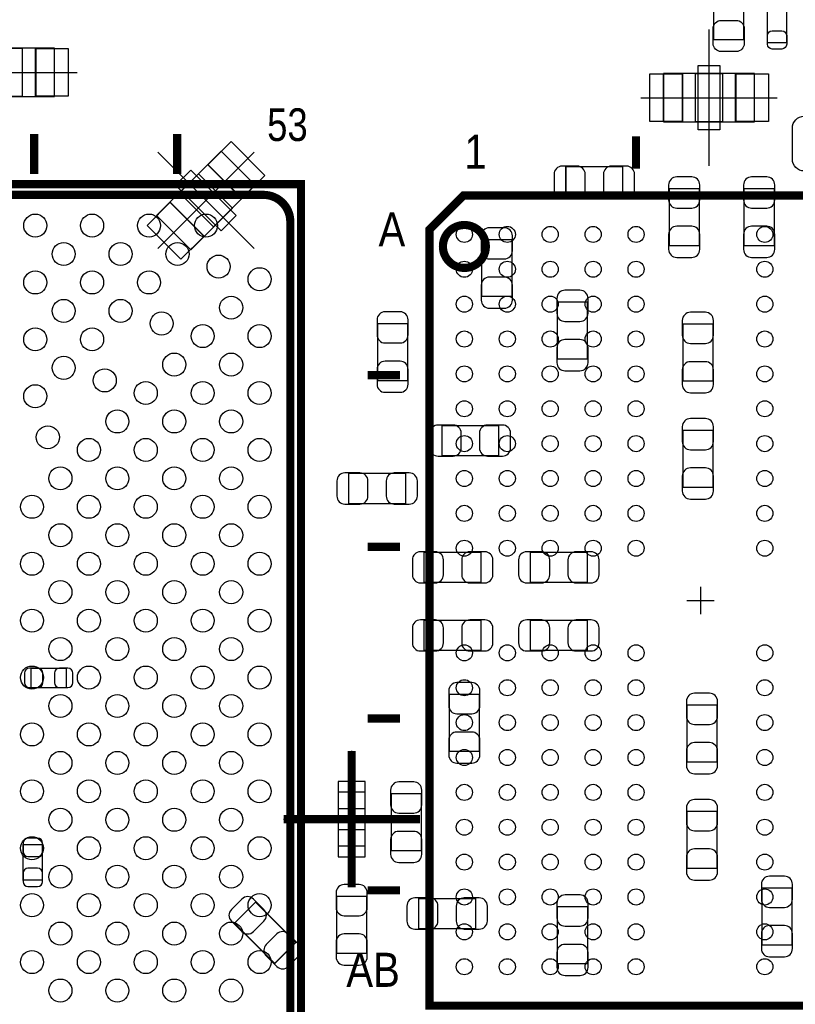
# Model space of a CAD drawing. Extents: x 0 to 68.4, y 0 to 55.
# Tile 11 of 15: x 38.2 to 52.7, y 21.6 to 39.9. Entities that reach past the tile are written whole.
import ezdxf

# ---------------------------------------------------------------- set-up
doc = ezdxf.new("R2010")
doc.units = 0
for name, color, linetype in [('PG_ASSEMBLY_BOTTOM', 30, 'CONTINUOUS'), ('PG_ASSEMBLY_TOP', 45, 'CONTINUOUS'), ('PG_BODY_CENTER', 85, 'CONTINUOUS'), ('PIN_BOTTOM', 211, 'CONTINUOUS'), ('PIN_TOP', 5, 'CONTINUOUS')]:
    doc.layers.add(name, color=color, linetype=linetype)

msp = doc.modelspace()

# ---------------------------------------------------------------- linework, layer by layer
at = {"layer": 'PG_ASSEMBLY_BOTTOM'}
for points in [[(40.798242, 36.278312), (42.00017, 37.48024), (42.636694, 36.843716), (41.434766, 35.641788), (40.798242, 36.278312)], [(44.683934, 24.52878), (44.683934, 25.529032), (44.184062, 25.529032), (44.184062, 24.52878), (44.683934, 24.52878)]]:
    msp.add_lwpolyline(points, dxfattribs=at)
for points in [[(42.00017, 37.48024), (42.636694, 36.843716), (42.389298, 36.59632), (41.752774, 37.232844)], [(41.222422, 36.702492), (41.858946, 36.065968), (42.212514, 36.419536), (41.57599, 37.05606)], [(40.798242, 36.278312), (41.434766, 35.641788), (41.682162, 35.889184), (41.045638, 36.525708)]]:
    msp.add_lwpolyline(points, close=True, dxfattribs=at)
at = {"layer": 'PG_ASSEMBLY_BOTTOM', "const_width": 0.024892}
for points in [[(49.485296, 36.629086), (49.485296, 37.188902), (48.4251, 37.188902), (48.4251, 36.629086), (49.485296, 36.629086)], [(50.35169, 35.718496), (50.911506, 35.718496), (50.911506, 36.778692), (50.35169, 36.778692), (50.35169, 35.718496)], [(51.74869, 35.718496), (52.308506, 35.718496), (52.308506, 36.778692), (51.74869, 36.778692), (51.74869, 35.718496)], [(47.419006, 35.831272), (46.85919, 35.831272), (46.85919, 34.771076), (47.419006, 34.771076), (47.419006, 35.831272)], [(48.268382, 33.605724), (48.828198, 33.605724), (48.828198, 34.66592), (48.268382, 34.66592), (48.268382, 33.605724)], [(45.475906, 34.264092), (44.91609, 34.264092), (44.91609, 33.203896), (45.475906, 33.203896), (45.475906, 34.264092)], [(51.166268, 34.255202), (50.606452, 34.255202), (50.606452, 33.195006), (51.166268, 33.195006), (51.166268, 34.255202)], [(46.114462, 32.36468), (46.114462, 31.804864), (47.174658, 31.804864), (47.174658, 32.36468), (46.114462, 32.36468)], [(50.606452, 31.213806), (51.166268, 31.213806), (51.166268, 32.274002), (50.606452, 32.274002), (50.606452, 31.213806)], [(45.437298, 30.911292), (45.437298, 31.471108), (44.377102, 31.471108), (44.377102, 30.911292), (45.437298, 30.911292)], [(45.784262, 30.00248), (45.784262, 29.442664), (46.844458, 29.442664), (46.844458, 30.00248), (45.784262, 30.00248)], [(47.765462, 30.00248), (47.765462, 29.442664), (48.825658, 29.442664), (48.825658, 30.00248), (47.765462, 30.00248)], [(45.784262, 28.73248), (45.784262, 28.172664), (46.844458, 28.172664), (46.844458, 28.73248), (45.784262, 28.73248)], [(47.765462, 28.73248), (47.765462, 28.172664), (48.825658, 28.172664), (48.825658, 28.73248), (47.765462, 28.73248)], [(38.455854, 27.840686), (38.455854, 27.480514), (39.115746, 27.480514), (39.115746, 27.840686), (38.455854, 27.840686)], [(46.252892, 26.292302), (46.812708, 26.292302), (46.812708, 27.352498), (46.252892, 27.352498), (46.252892, 26.292302)], [(51.242468, 27.15387), (50.682652, 27.15387), (50.682652, 26.093674), (51.242468, 26.093674), (51.242468, 27.15387)], [(45.729906, 25.501092), (45.17009, 25.501092), (45.17009, 24.440896), (45.729906, 24.440896), (45.729906, 25.501092)], [(50.682652, 24.112474), (51.242468, 24.112474), (51.242468, 25.17267), (50.682652, 25.17267), (50.682652, 24.112474)], [(38.30955, 23.89251), (38.669722, 23.89251), (38.669722, 24.552402), (38.30955, 24.552402), (38.30955, 23.89251)], [(52.079652, 22.684486), (52.639468, 22.684486), (52.639468, 23.744682), (52.079652, 23.744682), (52.079652, 22.684486)], [(42.643298, 23.483062), (42.247566, 23.08733), (42.997374, 22.337522), (43.393106, 22.733254), (42.643298, 23.483062)], [(44.713906, 23.589234), (44.15409, 23.589234), (44.15409, 22.529038), (44.713906, 22.529038), (44.713906, 23.589234)], [(45.6819, 23.549102), (45.6819, 22.989286), (46.742096, 22.989286), (46.742096, 23.549102), (45.6819, 23.549102)], [(48.269652, 22.334474), (48.829468, 22.334474), (48.829468, 23.39467), (48.269652, 23.39467), (48.269652, 22.334474)]]:
    msp.add_lwpolyline(points, dxfattribs=at)
at = {"layer": 'PG_ASSEMBLY_TOP'}
for points, const_width in [([(51.740562, 39.556436), (51.180746, 39.556436), (51.180746, 40.616632), (51.740562, 40.616632), (51.740562, 39.556436)], 0.024892), ([(52.541424, 39.502334), (52.181252, 39.502334), (52.181252, 40.162226), (52.541424, 40.162226), (52.541424, 39.502334)], 0.024892), ([(38.514528, 37.80155), (38.514528, 37.051488)], 0.1524), ([(41.181528, 37.80155), (41.181528, 37.051488)], 0.1524), ([(49.734216, 37.152834), (49.734216, 37.752782)], 0.1524), ([(15.75943, 36.864544), (43.489626, 36.864544), (43.489626, 7.864348), (14.48943, 7.864348), (14.48943, 35.594544), (15.75943, 36.864544)], 0.1524), ([(45.884084, 21.552408), (55.98414, 21.552408), (55.98414, 36.652708), (46.519084, 36.652708), (45.884084, 36.017708), (45.884084, 21.552408)], 0.1524), ([(45.334174, 33.302448), (44.734226, 33.302448)], 0.1524), ([(45.334174, 30.102556), (44.734226, 30.102556)], 0.1524), ([(45.334174, 26.902664), (44.734226, 26.902664)], 0.1524), ([(45.334174, 23.702518), (44.734226, 23.702518)], 0.1524)]:
    msp.add_lwpolyline(points, dxfattribs=dict(at, const_width=const_width))
for points in [[(37.194236, 38.49751), (38.894004, 38.49751), (38.894004, 39.397686), (37.194236, 39.397686), (37.194236, 38.49751)], [(50.244756, 38.024054), (51.944524, 38.024054), (51.944524, 38.92423), (50.244756, 38.92423), (50.244756, 38.024054)]]:
    msp.add_lwpolyline(points, dxfattribs=at)
for points in [[(37.794184, 38.49751), (37.794184, 39.397686), (38.294056, 39.397686), (38.294056, 38.49751)], [(38.894004, 38.49751), (38.894004, 39.397686), (38.544246, 39.397686), (38.544246, 38.49751)], [(50.244756, 38.024054), (50.244756, 38.92423), (50.594514, 38.92423), (50.594514, 38.024054)], [(50.844704, 38.024054), (50.844704, 38.92423), (51.344576, 38.92423), (51.344576, 38.024054)], [(51.944524, 38.024054), (51.944524, 38.92423), (51.594766, 38.92423), (51.594766, 38.024054)]]:
    msp.add_lwpolyline(points, close=True, dxfattribs=at)
at = {"layer": 'PG_ASSEMBLY_TOP', "const_width": 0.1524}
for points in [[(15.189454, 8.0645), (42.789602, 8.0645, 0.414127), (43.289474, 8.564372), (43.289474, 36.16452, 0.414127), (42.789602, 36.664392), (15.959582, 36.664392), (14.689582, 35.394392), (14.689582, 8.564372, 0.414127), (15.189454, 8.0645)], [(46.93412, 35.702494, 0.999843), (46.13402, 35.702748, 1.000157), (46.93412, 35.702494)]]:
    msp.add_lwpolyline(points, format="xyb", dxfattribs=at)
at = {"layer": 'PG_BODY_CENTER'}
for points in [[(51.09464, 37.204142), (51.09464, 39.744142)], [(36.77412, 38.947598), (39.31412, 38.947598)], [(49.82464, 38.474142), (52.36464, 38.474142)], [(40.819324, 35.66287), (42.615612, 37.459158)], [(40.819324, 37.459158), (42.615612, 35.66287)], [(50.934112, 29.356558), (50.934112, 28.848558)], [(50.680112, 29.102558), (51.188112, 29.102558)], [(44.433998, 23.758906), (44.433998, 26.298906)], [(43.163998, 25.028906), (45.703998, 25.028906)]]:
    msp.add_lwpolyline(points, dxfattribs=at)
at = {"layer": 'PG_BODY_CENTER', "const_width": 0.1524}
for points in [[(44.433998, 23.758906), (44.433998, 26.298906)], [(43.163998, 25.028906), (45.703998, 25.028906)]]:
    msp.add_lwpolyline(points, dxfattribs=at)
at = {"layer": 'PIN_BOTTOM'}
for points in [[(41.753291, 37.225455), (42.381909, 36.596837), (42.812961, 37.027889), (42.184343, 37.656507)], [(41.151802, 36.843802), (42.000256, 35.995348), (42.283134, 36.278226), (41.43468, 37.12668)], [(40.621975, 36.094139), (41.250593, 35.465521), (41.681645, 35.896573), (41.053027, 36.525191)], [(44.183935, 25.729057), (44.183935, 25.228931), (44.684061, 25.228931), (44.684061, 25.729057)], [(44.183935, 24.828881), (44.183935, 24.328755), (44.684061, 24.328755), (44.684061, 24.828881)]]:
    msp.add_lwpolyline(points, close=True, dxfattribs=at)
for points in [[(48.35525, 36.618926), (48.635158, 36.618926, 0.414846), (48.785272, 36.76904), (48.785272, 37.048948, 0.414846), (48.635158, 37.199062), (48.35525, 37.199062, 0.414846), (48.205136, 37.048948), (48.205136, 36.76904, 0.414846)], [(49.555146, 37.199062), (49.275238, 37.199062, 0.414846), (49.125124, 37.048948), (49.125124, 36.76904, 0.414846), (49.275238, 36.618926), (49.555146, 36.618926, 0.414846), (49.70526, 36.76904), (49.70526, 37.048948, 0.414846)], [(50.34153, 36.848542), (50.34153, 36.568634, 0.414846), (50.491644, 36.41852), (50.771552, 36.41852, 0.414846), (50.921666, 36.568634), (50.921666, 36.848542, 0.414846), (50.771552, 36.998656), (50.491644, 36.998656, 0.414846)], [(51.73853, 36.848542), (51.73853, 36.568634, 0.414846), (51.888644, 36.41852), (52.168552, 36.41852, 0.414846), (52.318666, 36.568634), (52.318666, 36.848542, 0.414846), (52.168552, 36.998656), (51.888644, 36.998656, 0.414846)], [(46.84903, 35.901122), (46.84903, 35.621214, 0.414846), (46.999144, 35.4711), (47.279052, 35.4711, 0.414846), (47.429166, 35.621214), (47.429166, 35.901122, 0.414846), (47.279052, 36.051236), (46.999144, 36.051236, 0.414846)], [(50.921666, 35.648646), (50.921666, 35.928554, 0.414846), (50.771552, 36.078668), (50.491644, 36.078668, 0.414846), (50.34153, 35.928554), (50.34153, 35.648646, 0.414846), (50.491644, 35.498532), (50.771552, 35.498532, 0.414846)], [(52.318666, 35.648646), (52.318666, 35.928554, 0.414846), (52.168552, 36.078668), (51.888644, 36.078668, 0.414846), (51.73853, 35.928554), (51.73853, 35.648646, 0.414846), (51.888644, 35.498532), (52.168552, 35.498532, 0.414846)], [(47.429166, 34.701226), (47.429166, 34.981134, 0.414846), (47.279052, 35.131248), (46.999144, 35.131248, 0.414846), (46.84903, 34.981134), (46.84903, 34.701226, 0.414846), (46.999144, 34.551112), (47.279052, 34.551112, 0.414846)], [(48.258222, 34.73577), (48.258222, 34.455862, 0.414846), (48.408336, 34.305748), (48.688244, 34.305748, 0.414846), (48.838358, 34.455862), (48.838358, 34.73577, 0.414846), (48.688244, 34.885884), (48.408336, 34.885884, 0.414846)], [(44.90593, 34.333942), (44.90593, 34.054034, 0.414846), (45.056044, 33.90392), (45.335952, 33.90392, 0.414846), (45.486066, 34.054034), (45.486066, 34.333942, 0.414846), (45.335952, 34.484056), (45.056044, 34.484056, 0.414846)], [(50.596292, 34.325052), (50.596292, 34.045144, 0.414846), (50.746406, 33.89503), (51.026314, 33.89503, 0.414846), (51.176428, 34.045144), (51.176428, 34.325052, 0.414846), (51.026314, 34.475166), (50.746406, 34.475166, 0.414846)], [(48.838358, 33.535874), (48.838358, 33.815782, 0.414846), (48.688244, 33.965896), (48.408336, 33.965896, 0.414846), (48.258222, 33.815782), (48.258222, 33.535874, 0.414846), (48.408336, 33.38576), (48.688244, 33.38576, 0.414846)], [(45.486066, 33.134046), (45.486066, 33.413954, 0.414846), (45.335952, 33.564068), (45.056044, 33.564068, 0.414846), (44.90593, 33.413954), (44.90593, 33.134046, 0.414846), (45.056044, 32.983932), (45.335952, 32.983932, 0.414846)], [(51.176428, 33.125156), (51.176428, 33.405064, 0.414846), (51.026314, 33.555178), (50.746406, 33.555178, 0.414846), (50.596292, 33.405064), (50.596292, 33.125156, 0.414846), (50.746406, 32.975042), (51.026314, 32.975042, 0.414846)], [(50.596292, 32.343852), (50.596292, 32.063944, 0.414846), (50.746406, 31.91383), (51.026314, 31.91383, 0.414846), (51.176428, 32.063944), (51.176428, 32.343852, 0.414846), (51.026314, 32.493966), (50.746406, 32.493966, 0.414846)], [(46.044612, 31.794704), (46.32452, 31.794704, 0.414846), (46.474634, 31.944818), (46.474634, 32.224726, 0.414846), (46.32452, 32.37484), (46.044612, 32.37484, 0.414846), (45.894498, 32.224726), (45.894498, 31.944818, 0.414846)], [(47.244508, 32.37484), (46.9646, 32.37484, 0.414846), (46.814486, 32.224726), (46.814486, 31.944818, 0.414846), (46.9646, 31.794704), (47.244508, 31.794704, 0.414846), (47.394622, 31.944818), (47.394622, 32.224726, 0.414846)], [(51.176428, 31.143956), (51.176428, 31.423864, 0.414846), (51.026314, 31.573978), (50.746406, 31.573978, 0.414846), (50.596292, 31.423864), (50.596292, 31.143956, 0.414846), (50.746406, 30.993842), (51.026314, 30.993842, 0.414846)], [(44.307252, 30.901132), (44.58716, 30.901132, 0.414846), (44.737274, 31.051246), (44.737274, 31.331154, 0.414846), (44.58716, 31.481268), (44.307252, 31.481268, 0.414846), (44.157138, 31.331154), (44.157138, 31.051246, 0.414846)], [(45.507148, 31.481268), (45.22724, 31.481268, 0.414846), (45.077126, 31.331154), (45.077126, 31.051246, 0.414846), (45.22724, 30.901132), (45.507148, 30.901132, 0.414846), (45.657262, 31.051246), (45.657262, 31.331154, 0.414846)], [(45.714412, 29.432504), (45.99432, 29.432504, 0.414846), (46.144434, 29.582618), (46.144434, 29.862526, 0.414846), (45.99432, 30.01264), (45.714412, 30.01264, 0.414846), (45.564298, 29.862526), (45.564298, 29.582618, 0.414846)], [(46.914308, 30.01264), (46.6344, 30.01264, 0.414846), (46.484286, 29.862526), (46.484286, 29.582618, 0.414846), (46.6344, 29.432504), (46.914308, 29.432504, 0.414846), (47.064422, 29.582618), (47.064422, 29.862526, 0.414846)], [(47.695612, 29.432504), (47.97552, 29.432504, 0.414846), (48.125634, 29.582618), (48.125634, 29.862526, 0.414846), (47.97552, 30.01264), (47.695612, 30.01264, 0.414846), (47.545498, 29.862526), (47.545498, 29.582618, 0.414846)], [(48.895508, 30.01264), (48.6156, 30.01264, 0.414846), (48.465486, 29.862526), (48.465486, 29.582618, 0.414846), (48.6156, 29.432504), (48.895508, 29.432504, 0.414846), (49.045622, 29.582618), (49.045622, 29.862526, 0.414846)], [(45.714412, 28.162504), (45.99432, 28.162504, 0.414846), (46.144434, 28.312618), (46.144434, 28.592526, 0.414846), (45.99432, 28.74264), (45.714412, 28.74264, 0.414846), (45.564298, 28.592526), (45.564298, 28.312618, 0.414846)], [(46.914308, 28.74264), (46.6344, 28.74264, 0.414846), (46.484286, 28.592526), (46.484286, 28.312618, 0.414846), (46.6344, 28.162504), (46.914308, 28.162504, 0.414846), (47.064422, 28.312618), (47.064422, 28.592526, 0.414846)], [(47.695612, 28.162504), (47.97552, 28.162504, 0.414846), (48.125634, 28.312618), (48.125634, 28.592526, 0.414846), (47.97552, 28.74264), (47.695612, 28.74264, 0.414846), (47.545498, 28.592526), (47.545498, 28.312618, 0.414846)], [(48.895508, 28.74264), (48.6156, 28.74264, 0.414846), (48.465486, 28.592526), (48.465486, 28.312618, 0.414846), (48.6156, 28.162504), (48.895508, 28.162504, 0.414846), (49.045622, 28.312618), (49.045622, 28.592526, 0.414846)], [(38.425882, 27.480514), (38.585902, 27.480514, 0.413587), (38.675818, 27.570684), (38.675818, 27.750516, 0.413587), (38.585902, 27.840686), (38.425882, 27.840686, 0.413587), (38.335966, 27.750516), (38.335966, 27.570684, 0.413587)], [(39.145718, 27.840686), (38.985698, 27.840686, 0.413587), (38.895782, 27.750516), (38.895782, 27.570684, 0.413587), (38.985698, 27.480514), (39.145718, 27.480514, 0.413587), (39.235634, 27.570684), (39.235634, 27.750516, 0.413587)], [(46.242732, 27.422348), (46.242732, 27.14244, 0.414846), (46.392846, 26.992326), (46.672754, 26.992326, 0.414846), (46.822868, 27.14244), (46.822868, 27.422348, 0.414846), (46.672754, 27.572462), (46.392846, 27.572462, 0.414846)], [(50.672492, 27.22372), (50.672492, 26.943812, 0.414846), (50.822606, 26.793698), (51.102514, 26.793698, 0.414846), (51.252628, 26.943812), (51.252628, 27.22372, 0.414846), (51.102514, 27.373834), (50.822606, 27.373834, 0.414846)], [(46.822868, 26.222452), (46.822868, 26.50236, 0.414846), (46.672754, 26.652474), (46.392846, 26.652474, 0.414846), (46.242732, 26.50236), (46.242732, 26.222452, 0.414846), (46.392846, 26.072338), (46.672754, 26.072338, 0.414846)], [(51.252628, 26.023824), (51.252628, 26.303732, 0.414846), (51.102514, 26.453846), (50.822606, 26.453846, 0.414846), (50.672492, 26.303732), (50.672492, 26.023824, 0.414846), (50.822606, 25.87371), (51.102514, 25.87371, 0.414846)], [(45.15993, 25.570942), (45.15993, 25.291034, 0.414846), (45.310044, 25.14092), (45.589952, 25.14092, 0.414846), (45.740066, 25.291034), (45.740066, 25.570942, 0.414846), (45.589952, 25.721056), (45.310044, 25.721056, 0.414846)], [(50.672492, 25.24252), (50.672492, 24.962612, 0.414846), (50.822606, 24.812498), (51.102514, 24.812498, 0.414846), (51.252628, 24.962612), (51.252628, 25.24252, 0.414846), (51.102514, 25.392634), (50.822606, 25.392634, 0.414846)], [(45.740066, 24.371046), (45.740066, 24.650954, 0.414846), (45.589952, 24.801068), (45.310044, 24.801068, 0.414846), (45.15993, 24.650954), (45.15993, 24.371046, 0.414846), (45.310044, 24.220932), (45.589952, 24.220932, 0.414846)], [(38.30955, 24.582374), (38.30955, 24.422354, 0.413587), (38.39972, 24.332438), (38.579552, 24.332438, 0.413587), (38.669722, 24.422354), (38.669722, 24.582374, 0.413587), (38.579552, 24.67229), (38.39972, 24.67229, 0.413587)], [(51.252628, 24.042624), (51.252628, 24.322532, 0.414846), (51.102514, 24.472646), (50.822606, 24.472646, 0.414846), (50.672492, 24.322532), (50.672492, 24.042624, 0.414846), (50.822606, 23.89251), (51.102514, 23.89251, 0.414846)], [(38.669722, 23.862538), (38.669722, 24.022558, 0.413587), (38.579552, 24.112474), (38.39972, 24.112474, 0.413587), (38.30955, 24.022558), (38.30955, 23.862538, 0.413587), (38.39972, 23.772622), (38.579552, 23.772622, 0.413587)], [(52.069492, 23.814532), (52.069492, 23.534624, 0.414846), (52.219606, 23.38451), (52.499514, 23.38451, 0.414846), (52.649628, 23.534624), (52.649628, 23.814532, 0.414846), (52.499514, 23.964646), (52.219606, 23.964646, 0.414846)], [(44.14393, 23.659084), (44.14393, 23.379176, 0.414846), (44.294044, 23.229062), (44.573952, 23.229062, 0.414846), (44.724066, 23.379176), (44.724066, 23.659084, 0.414846), (44.573952, 23.809198), (44.294044, 23.809198, 0.414846)], [(42.190924, 23.129494), (42.38879, 22.931628, 0.415009), (42.601134, 22.931628), (42.799, 23.129494, 0.415009), (42.799, 23.341838), (42.601134, 23.539704, 0.415009), (42.38879, 23.539704), (42.190924, 23.341838, 0.415009)], [(45.61205, 22.979126), (45.891958, 22.979126, 0.414846), (46.042072, 23.12924), (46.042072, 23.409148, 0.414846), (45.891958, 23.559262), (45.61205, 23.559262, 0.414846), (45.461936, 23.409148), (45.461936, 23.12924, 0.414846)], [(46.811946, 23.559262), (46.532038, 23.559262, 0.414846), (46.381924, 23.409148), (46.381924, 23.12924, 0.414846), (46.532038, 22.979126), (46.811946, 22.979126, 0.414846), (46.96206, 23.12924), (46.96206, 23.409148, 0.414846)], [(48.259492, 23.46452), (48.259492, 23.184612, 0.414846), (48.409606, 23.034498), (48.689514, 23.034498, 0.414846), (48.839628, 23.184612), (48.839628, 23.46452, 0.414846), (48.689514, 23.614634), (48.409606, 23.614634, 0.414846)], [(52.649628, 22.614636), (52.649628, 22.894544, 0.414846), (52.499514, 23.044658), (52.219606, 23.044658, 0.414846), (52.069492, 22.894544), (52.069492, 22.614636, 0.414846), (52.219606, 22.464522), (52.499514, 22.464522, 0.414846)], [(43.449748, 22.69109), (43.251882, 22.888956, 0.415009), (43.039538, 22.888956), (42.841672, 22.69109, 0.415009), (42.841672, 22.478746), (43.039538, 22.28088, 0.415009), (43.251882, 22.28088), (43.449748, 22.478746, 0.415009)], [(44.724066, 22.459188), (44.724066, 22.739096, 0.414846), (44.573952, 22.88921), (44.294044, 22.88921, 0.414846), (44.14393, 22.739096), (44.14393, 22.459188, 0.414846), (44.294044, 22.309074), (44.573952, 22.309074, 0.414846)], [(48.839628, 22.264624), (48.839628, 22.544532, 0.414846), (48.689514, 22.694646), (48.409606, 22.694646, 0.414846), (48.259492, 22.544532), (48.259492, 22.264624, 0.414846), (48.409606, 22.11451), (48.689514, 22.11451, 0.414846)]]:
    msp.add_lwpolyline(points, format="xyb", close=True, dxfattribs=at)
at = {"layer": 'PIN_TOP'}
for points in [[(51.170586, 39.486586), (51.170586, 39.766494, -0.414846), (51.3207, 39.916608), (51.600608, 39.916608, -0.414846), (51.750722, 39.766494), (51.750722, 39.486586, -0.414846), (51.600608, 39.336472), (51.3207, 39.336472, -0.414846)], [(52.181252, 39.472362), (52.181252, 39.632382, -0.413587), (52.271422, 39.722298), (52.451254, 39.722298, -0.413587), (52.541424, 39.632382), (52.541424, 39.472362, -0.413587), (52.451254, 39.382446), (52.271422, 39.382446, -0.413587)], [(52.867306, 38.130226), (53.317394, 38.130226, -0.414414), (53.537358, 37.910262), (53.537358, 37.330126, -0.414414), (53.317394, 37.110162), (52.867306, 37.110162, -0.414414), (52.647342, 37.330126), (52.647342, 37.910262, -0.414414)]]:
    msp.add_lwpolyline(points, format="xyb", close=True, dxfattribs=at)
for points in [[(38.53942, 38.503098), (38.53942, 39.392098), (39.14902, 39.392098), (39.14902, 38.503098)], [(49.98974, 38.029642), (49.98974, 38.918642), (50.59934, 38.918642), (50.59934, 38.029642)], [(50.894488, 37.874194), (50.894488, 39.07409), (51.294538, 39.07409), (51.294538, 37.874194)], [(51.58994, 38.029642), (51.58994, 38.918642), (52.19954, 38.918642), (52.19954, 38.029642)]]:
    msp.add_lwpolyline(points, close=True, dxfattribs=at)
for centre, radius in [((38.535356, 36.092384), 0.21463), ((39.59606, 36.092384), 0.21463), ((40.656764, 36.092384), 0.21463), ((41.717468, 36.092384), 0.21463), ((46.53407, 35.927538), 0.149987), ((47.33417, 35.927538), 0.149987), ((48.134016, 35.927538), 0.149987), ((48.934116, 35.927538), 0.149987), ((49.734216, 35.927538), 0.149987), ((52.134008, 35.927538), 0.149987), ((39.065708, 35.562032), 0.21463), ((40.126412, 35.562032), 0.21463), ((41.187116, 35.562032), 0.21463), ((41.952164, 35.327082), 0.21463), ((46.53407, 35.277552), 0.149987), ((47.33417, 35.277552), 0.149987), ((48.134016, 35.277552), 0.149987), ((48.934116, 35.277552), 0.149987), ((49.734216, 35.277552), 0.149987), ((52.134008, 35.277552), 0.149987), ((38.535356, 35.03168), 0.21463), ((39.59606, 35.03168), 0.21463), ((40.656764, 35.03168), 0.21463), ((42.717466, 35.092386), 0.21463), ((39.065708, 34.501328), 0.21463), ((40.126412, 34.501328), 0.21463), ((42.187114, 34.562034), 0.21463), ((46.53407, 34.627566), 0.149987), ((47.33417, 34.627566), 0.149987), ((48.134016, 34.627566), 0.149987), ((48.934116, 34.627566), 0.149987), ((49.734216, 34.627566), 0.149987), ((52.134008, 34.627566), 0.149987), ((40.891714, 34.266632), 0.21463), ((38.535356, 33.970976), 0.21463), ((39.59606, 33.970976), 0.21463), ((41.656762, 34.031682), 0.21463), ((42.717466, 34.031682), 0.21463), ((46.53407, 33.97758), 0.149987), ((47.33417, 33.97758), 0.149987), ((48.134016, 33.97758), 0.149987), ((48.934116, 33.97758), 0.149987), ((49.734216, 33.97758), 0.149987), ((52.134008, 33.97758), 0.149987), ((39.065708, 33.440624), 0.21463), ((41.12641, 33.50133), 0.21463), ((42.187114, 33.50133), 0.21463), ((39.83101, 33.205928), 0.21463), ((46.53407, 33.327594), 0.149987), ((47.33417, 33.327594), 0.149987), ((48.134016, 33.327594), 0.149987), ((48.934116, 33.327594), 0.149987), ((49.734216, 33.327594), 0.149987), ((52.134008, 33.327594), 0.149987), ((38.535356, 32.910272), 0.21463), ((40.596058, 32.970978), 0.21463), ((41.656762, 32.970978), 0.21463), ((42.717466, 32.970978), 0.21463), ((46.53407, 32.677608), 0.149987), ((47.33417, 32.677608), 0.149987), ((48.134016, 32.677608), 0.149987), ((48.934116, 32.677608), 0.149987), ((49.734216, 32.677608), 0.149987), ((52.134008, 32.677608), 0.149987), ((40.065706, 32.440626), 0.21463), ((41.12641, 32.440626), 0.21463), ((42.187114, 32.440626), 0.21463), ((38.770306, 32.145224), 0.21463), ((39.535354, 31.910274), 0.21463), ((40.596058, 31.910274), 0.21463), ((41.656762, 31.910274), 0.21463), ((42.717466, 31.910274), 0.21463), ((46.53407, 32.027622), 0.149987), ((47.33417, 32.027622), 0.149987), ((48.134016, 32.027622), 0.149987), ((48.934116, 32.027622), 0.149987), ((49.734216, 32.027622), 0.149987), ((52.134008, 32.027622), 0.149987), ((39.005002, 31.379922), 0.21463), ((40.065706, 31.379922), 0.21463), ((41.12641, 31.379922), 0.21463), ((42.187114, 31.379922), 0.21463), ((46.53407, 31.377636), 0.149987), ((47.33417, 31.377636), 0.149987), ((48.134016, 31.377636), 0.149987), ((48.934116, 31.377636), 0.149987), ((49.734216, 31.377636), 0.149987), ((52.134008, 31.377636), 0.149987), ((38.474904, 30.849824), 0.21463), ((39.535354, 30.849824), 0.21463), ((40.596058, 30.849824), 0.21463), ((41.656762, 30.849824), 0.21463), ((42.717466, 30.849824), 0.21463), ((46.53407, 30.72765), 0.149987), ((47.33417, 30.72765), 0.149987), ((48.134016, 30.72765), 0.149987), ((48.934116, 30.72765), 0.149987), ((49.734216, 30.72765), 0.149987), ((52.134008, 30.72765), 0.149987), ((39.005002, 30.319472), 0.21463), ((40.065706, 30.319472), 0.21463), ((41.12641, 30.319472), 0.21463), ((42.187114, 30.319472), 0.21463), ((46.53407, 30.077664), 0.149987), ((47.33417, 30.077664), 0.149987), ((48.134016, 30.077664), 0.149987), ((48.934116, 30.077664), 0.149987), ((49.734216, 30.077664), 0.149987), ((52.134008, 30.077664), 0.149987), ((38.474904, 29.78912), 0.21463), ((39.535354, 29.78912), 0.21463), ((40.596058, 29.78912), 0.21463), ((41.656762, 29.78912), 0.21463), ((42.717466, 29.78912), 0.21463), ((39.005002, 29.258768), 0.21463), ((40.065706, 29.258768), 0.21463), ((41.12641, 29.258768), 0.21463), ((42.187114, 29.258768), 0.21463), ((38.474904, 28.728416), 0.21463), ((39.535354, 28.728416), 0.21463), ((40.596058, 28.728416), 0.21463), ((41.656762, 28.728416), 0.21463), ((42.717466, 28.728416), 0.21463), ((39.005002, 28.198064), 0.21463), ((40.065706, 28.198064), 0.21463), ((41.12641, 28.198064), 0.21463), ((42.187114, 28.198064), 0.21463), ((46.53407, 28.127452), 0.149987), ((47.33417, 28.127452), 0.149987), ((48.134016, 28.127452), 0.149987), ((48.934116, 28.127452), 0.149987), ((49.734216, 28.127452), 0.149987), ((52.134008, 28.127452), 0.149987), ((38.474904, 27.667712), 0.21463), ((39.535354, 27.667712), 0.21463), ((40.596058, 27.667712), 0.21463), ((41.656762, 27.667712), 0.21463), ((42.717466, 27.667712), 0.21463), ((46.53407, 27.477466), 0.149987), ((47.33417, 27.477466), 0.149987), ((48.134016, 27.477466), 0.149987), ((48.934116, 27.477466), 0.149987), ((49.734216, 27.477466), 0.149987), ((52.134008, 27.477466), 0.149987), ((39.005002, 27.13736), 0.21463), ((40.065706, 27.13736), 0.21463), ((41.12641, 27.13736), 0.21463), ((42.187114, 27.13736), 0.21463), ((38.474904, 26.607008), 0.21463), ((39.535354, 26.607008), 0.21463), ((40.596058, 26.607008), 0.21463), ((41.656762, 26.607008), 0.21463), ((42.717466, 26.607008), 0.21463), ((46.53407, 26.82748), 0.149987), ((47.33417, 26.82748), 0.149987), ((48.134016, 26.82748), 0.149987), ((48.934116, 26.82748), 0.149987), ((49.734216, 26.82748), 0.149987), ((52.134008, 26.82748), 0.149987), ((39.005002, 26.076656), 0.21463), ((40.065706, 26.076656), 0.21463), ((41.12641, 26.076656), 0.21463), ((42.187114, 26.076656), 0.21463), ((46.53407, 26.177494), 0.149987), ((47.33417, 26.177494), 0.149987), ((48.134016, 26.177494), 0.149987), ((48.934116, 26.177494), 0.149987), ((49.734216, 26.177494), 0.149987), ((52.134008, 26.177494), 0.149987), ((38.474904, 25.546558), 0.21463), ((39.535354, 25.546558), 0.21463), ((40.596058, 25.546558), 0.21463), ((41.656762, 25.546558), 0.21463), ((42.717466, 25.546558), 0.21463), ((46.53407, 25.527508), 0.149987), ((47.33417, 25.527508), 0.149987), ((48.134016, 25.527508), 0.149987), ((48.934116, 25.527508), 0.149987), ((49.734216, 25.527508), 0.149987), ((52.134008, 25.527508), 0.149987), ((39.005002, 25.015952), 0.21463), ((40.065706, 25.015952), 0.21463), ((41.12641, 25.015952), 0.21463), ((42.187114, 25.015952), 0.21463), ((46.53407, 24.877522), 0.149987), ((47.33417, 24.877522), 0.149987), ((48.134016, 24.877522), 0.149987), ((48.934116, 24.877522), 0.149987), ((49.734216, 24.877522), 0.149987), ((52.134008, 24.877522), 0.149987), ((38.474904, 24.485854), 0.21463), ((39.535354, 24.485854), 0.21463), ((40.596058, 24.485854), 0.21463), ((41.656762, 24.485854), 0.21463), ((42.717466, 24.485854), 0.21463), ((46.53407, 24.227536), 0.149987), ((47.33417, 24.227536), 0.149987), ((48.134016, 24.227536), 0.149987), ((48.934116, 24.227536), 0.149987), ((49.734216, 24.227536), 0.149987), ((52.134008, 24.227536), 0.149987), ((39.005002, 23.955502), 0.21463), ((40.065706, 23.955502), 0.21463), ((41.12641, 23.955502), 0.21463), ((42.187114, 23.955502), 0.21463), ((46.53407, 23.57755), 0.149987), ((47.33417, 23.57755), 0.149987), ((48.134016, 23.57755), 0.149987), ((48.934116, 23.57755), 0.149987), ((49.734216, 23.57755), 0.149987), ((52.134008, 23.57755), 0.149987), ((38.474904, 23.42515), 0.21463), ((39.535354, 23.42515), 0.21463), ((40.596058, 23.42515), 0.21463), ((41.656762, 23.42515), 0.21463), ((42.717466, 23.42515), 0.21463), ((39.005002, 22.894798), 0.21463), ((40.065706, 22.894798), 0.21463), ((41.12641, 22.894798), 0.21463), ((42.187114, 22.894798), 0.21463), ((46.53407, 22.927564), 0.149987), ((47.33417, 22.927564), 0.149987), ((48.134016, 22.927564), 0.149987), ((48.934116, 22.927564), 0.149987), ((49.734216, 22.927564), 0.149987), ((52.134008, 22.927564), 0.149987), ((38.474904, 22.364446), 0.21463), ((39.535354, 22.364446), 0.21463), ((40.596058, 22.364446), 0.21463), ((41.656762, 22.364446), 0.21463), ((42.717466, 22.364446), 0.21463), ((46.53407, 22.277578), 0.149987), ((47.33417, 22.277578), 0.149987), ((48.134016, 22.277578), 0.149987), ((48.934116, 22.277578), 0.149987), ((49.734216, 22.277578), 0.149987), ((52.134008, 22.277578), 0.149987), ((39.005002, 21.834094), 0.21463), ((40.065706, 21.834094), 0.21463), ((41.12641, 21.834094), 0.21463), ((42.187114, 21.834094), 0.21463)]:
    msp.add_circle(centre, radius, dxfattribs=at)

# ---------------------------------------------------------------- texts
at = {"layer": 'PG_ASSEMBLY_TOP'}
for s, height, width, p in [('53', 0.6096, 0.833333, (42.857928, 37.667946)), ('1', 0.635, 0.88, (46.53407, 37.152834)), ('A', 0.635, 0.88, (44.934124, 35.702494)), ('AB', 0.635, 0.88, (44.334176, 21.902674))]:
    msp.add_text(s, height=height, dxfattribs=dict(at, width=width)).set_placement(p)

doc.saveas('drawing.dxf')
